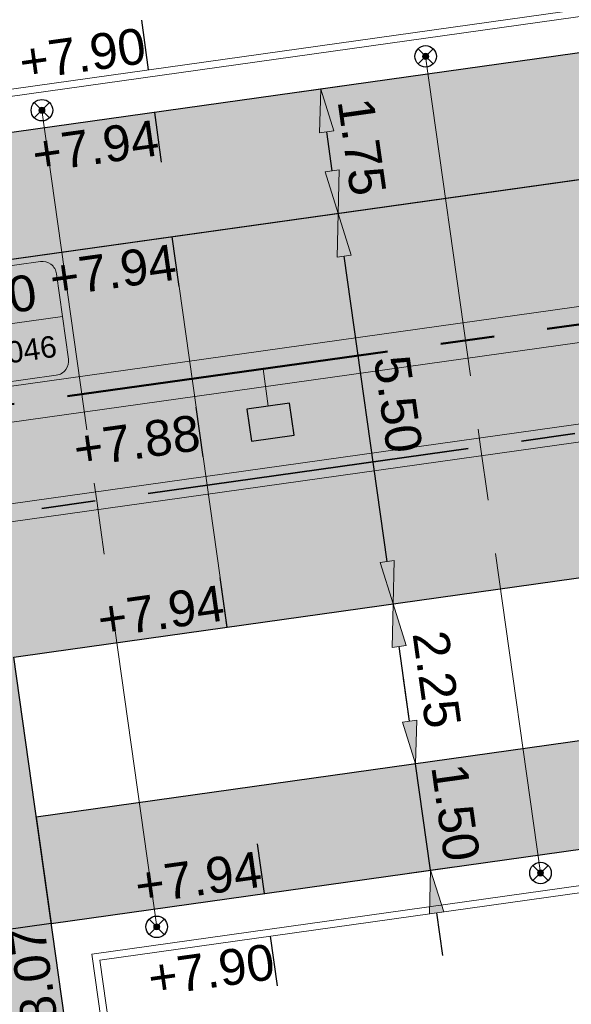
# Model space of a CAD drawing. Extents: x 98477 to 100410, y 398052 to 398969.
# Tile 174 of 256: x 98613 to 98620, y 398414 to 398428. Entities that reach past the tile are written whole.
import ezdxf
from ezdxf.enums import TextEntityAlignment as Align

# ---------------------------------------------------------------- set-up
doc = ezdxf.new("R2010")
doc.units = 0
for name, pattern in [('AL-NUTSTRACE', [17, 5, -3.5, 0, -3.5, 5]), ('RI-DWA', [9.75, 4.5, -0.75, 0.75, -0.75, 0.75, -0.75, 0.75, -0.75]), ('RI-RWA', [8.25, 4.5, -0.75, 0.75, -0.75, 0.75, -0.75])]:
    doc.linetypes.add(name, pattern=pattern)
for name, color, linetype, lineweight in [('N-KO-kantbegrenzing grondwerk', 70, 'Continuous', 25), ('N-KO-kantverharding', 2, 'Continuous', 25), ('N-RI-DWA hoofdriool', 24, 'RI-DWA', 35), ('N-RI-DWA hoofdriool buiswand', 24, 'Continuous', 13), ('N-RI-DWA huisaansluitleiding', 24, 'RI-DWA', 18), ('N-RI-DWA ontstoppingstuk', 24, 'Continuous', 25), ('N-RI-RWA hoofdriool', 162, 'RI-RWA', 50), ('N-RI-RWA hoofdriool buiswand', 162, 'Continuous', 13), ('N-RI-RWA kolkaansluitleiding', 132, 'RI-RWA', 18), ('N-RI-RWA putnummer', 162, 'Continuous', 18), ('N-RI-straatkolk', 7, 'Continuous', 25), ('N-VH-afschotrichting', 250, 'Continuous', 18), ("N-VH-arcering 'MAT' grijs 251", 251, 'Continuous', 18), ('N-VH-arcering printbeton', 8, 'Continuous', 9), ('X-AL-hoogtelijn - Niv 1', 1, 'AL-HOOGTELIJN', 18), ('X-AL-maatvoering VERWERKT', 180, 'Continuous', 18), ('X-AL-nutstrace VERWERKT', 252, 'AL-NUTSTRACE', 18), ('X-AL-planthoogte VERWERKT', 180, 'Continuous', 25)]:
    doc.layers.add(name, color=color, linetype=linetype, lineweight=lineweight)
for name, color, linetype, plot in [('X-AL-contourlijnen', 30, 'Continuous', False), ('X-AL-hulplijn', 30, 'Continuous', False), ('X-AL-hulplijn riolering', 30, 'Continuous', False)]:
    doc.layers.add(name, color=color, linetype=linetype, plot=plot)
doc.styles.add('CS Annotative', font='arial.ttf')
doc.styles.get("Standard").update_dxf_attribs({"font": 'txt.shx'})
doc.linetypes.add('AL-HOOGTELIJN', pattern='A,10,-1.5,["H",Standard,S=0.9,R=0,X=-0.3,Y=-0.45],-1.5,30', length=43)
doc.dimstyles.new('CS Annotative', dxfattribs={"dimtxt": 2.5, "dimasz": 3, "dimexe": 0.18, "dimexo": 0.0625, "dimgap": 1, "dimtad": 1, "dimzin": 3, "dimdsep": 46, "dimtxsty": 'CS Annotative', "dimblk": 'CS Dimensionpijl', "dimcen": 0, "dimse1": 1, "dimse2": 1, "dimclrd": 256, "dimclre": 256, "dimadec": 0, "dimazin": 0, "dimtm": 1e-09, "dimtfac": 1, "dimtdec": 0, "dimtofl": 0, "dimtmove": 1, "dimatfit": 1, "dimfxl": 1, "dimtfillclr": 256, "dimtolj": 1, "dimtzin": 3, "dimarcsym": 0})
pattern_1 = [(45, (0, 0), (-0.3535533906, 0.3535533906), []), (45, (0.35, 0), (-0.3535533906, 0.3535533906), [0.5, -0.2])]

# ---------------------------------------------------------------- blocks, each defined once
blk = doc.blocks.new('*U554')
at = {"layer": 'X-AL-hulplijn riolering'}
for points in [[(-0.628, 0.628), (0, 0), (0.628, 0.628, 0.414214)], [(0, 0), (-0.628, -0.628, 0.414214), (0.628, -0.628)]]:
    blk.add_hatch(color=256, dxfattribs=at).paths.add_polyline_path(points)
at = {"lineweight": 9}
blk.add_line((12.025, 7.309), (23.909, 8.979), dxfattribs=at)
blk.add_lwpolyline([(13.572, 3.487), (23.475, 4.879, 0.414214), (24.326, 6.008), (23.491, 11.95, 0.414214), (22.362, 12.801), (12.459, 11.409, 0.414214), (11.608, 10.28), (12.443, 4.338, 0.414214)], format="xyb", close=True)
at = {"layer": 'X-AL-hulplijn riolering'}
for points in [[(0.753, -0.753), (-0.753, 0.753)], [(0.753, 0.753), (-0.753, -0.753)]]:
    blk.add_lwpolyline(points, dxfattribs=at)
blk.add_circle((0, 0), 0.887, dxfattribs=at)
at = {"style": 'CS Annotative'}
for tag, height, p in [('HOOGTE', 2.5, (17.692, 10.1)), ('NR', 1.5, (18.242, 6.187))]:
    blk.add_attdef(tag, text='', height=height, rotation=8, dxfattribs=at).set_placement(p, align=Align.MIDDLE_CENTER)
blk = doc.blocks.new('*U89')
at = {"layer": 'X-AL-hulplijn', "flags": 128}
blk.add_lwpolyline([(0.049, -0.347), (-0.049, 0.347)], dxfattribs=at)
at = {"layer": 'X-AL-planthoogte VERWERKT', "linetype": 'Continuous', "style": 'CS Annotative'}
blk.add_attdef('HOOGTE-LINKS', text='', height=0.5, rotation=172, dxfattribs=at).set_placement((0, 0), align=Align.MIDDLE_RIGHT)
blk = doc.blocks.new('*U87')
at = {"layer": 'X-AL-hulplijn', "flags": 128}
blk.add_lwpolyline([(-0.049, 0.347), (0.049, -0.347)], dxfattribs=at)
at = {"layer": 'X-AL-planthoogte VERWERKT', "linetype": 'Continuous', "style": 'CS Annotative'}
blk.add_attdef('HOOGTE-LINKS', text='', height=0.5, rotation=188, dxfattribs=at).set_placement((0, 0), align=Align.MIDDLE_RIGHT)
blk = doc.blocks.new('*U88')
at = {"layer": 'X-AL-hulplijn', "flags": 128}
blk.add_lwpolyline([(0.049, -0.347), (-0.049, 0.347)], dxfattribs=at)
at = {"layer": 'X-AL-planthoogte VERWERKT', "linetype": 'Continuous', "style": 'CS Annotative'}
blk.add_attdef('HOOGTE-LINKS', text='', height=0.5, rotation=172, dxfattribs=at).set_placement((0, 0), align=Align.MIDDLE_RIGHT)
blk = doc.blocks.new('*U320')
at = {"layer": 'X-AL-hulplijn', "flags": 128}
blk.add_lwpolyline([(-0.347, -0.049), (0.347, 0.049)], dxfattribs=at)
at = {"layer": 'X-AL-planthoogte VERWERKT', "linetype": 'Continuous', "style": 'CS Annotative'}
blk.add_attdef('HOOGTE-LINKS', text='', height=0.5, rotation=262, dxfattribs=at).set_placement((0, 0), align=Align.MIDDLE_RIGHT)
blk = doc.blocks.new('*U832')
blk.add_lwpolyline([(-1.329, -1.323), (1.642, -0.905), (1.329, 1.323), (-1.642, 0.905)], close=True)
blk.add_solid([(-1.329, -1.323), (-1.642, 0.905), (-1.329, -1.323), (1.642, -0.905)])
blk = doc.blocks.new('CS Ontstoppingsstuk')
h = blk.add_hatch(color=256)
edge = h.paths.add_edge_path()
edge.add_arc((0, 0), 0.213, 358.55164, 718.55164)
at = {"lineweight": 18, "flags": 128}
for points in [[(-0.53, -0.53), (0.53, 0.53)], [(0.53, -0.53), (-0.53, 0.53)]]:
    blk.add_lwpolyline(points, dxfattribs=at)
blk.add_circle((0, 0), 0.75)
at = {"lineweight": 18}
blk.add_circle((0, 0), 0.213, dxfattribs=at)
blk = doc.blocks.new('CS Dimensionpijl')
h = blk.add_hatch(color=256)
h.dxf.hatch_style = 1
h.paths.add_polyline_path([(-1, -0.1667), (0, 0), (-1, 0.1667)])
at = {"flags": 128}
blk.add_lwpolyline([(0, 0.5), (0, -0.5)], dxfattribs=at)
blk.add_lwpolyline([(-1, -0.1667), (0, 0), (-1, 0.1667)], close=True, dxfattribs=at)
blk = doc.blocks.new('*D1161')
at = {"layer": 'X-AL-maatvoering VERWERKT', "linetype": 'Continuous', "lineweight": -2, "transparency": 16777216}
for p, q in [((98618.082, 398417.983), (98617.999, 398418.577)), ((98618.374, 398415.904), (98618.166, 398417.389)), ((98618.458, 398415.309), (98618.541, 398414.715))]:
    blk.add_line(p, q, dxfattribs=at)
at = {"layer": 'X-AL-maatvoering VERWERKT', "lineweight": -2, "transparency": 16777216, "xscale": 0.6000000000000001, "yscale": 0.6000000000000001, "zscale": 0.6000000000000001}
for p, rotation in [((98618.166, 398417.389), 277.9999999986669), ((98618.374, 398415.904), 97.99999999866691)]:
    blk.add_blockref('CS Dimensionpijl', p, dxfattribs=dict(at, rotation=rotation))
at = {"layer": 'X-AL-maatvoering VERWERKT', "color": 0, "transparency": 16777216, "insert": (98618.721, 398416.71), "char_height": 0.5, "attachment_point": 5, "rotation": 278, "style": 'CS Annotative'}
blk.add_mtext('\\A1;1.50', dxfattribs=at)
blk = doc.blocks.new('*D1162')
at = {"layer": 'X-AL-maatvoering VERWERKT', "linetype": 'Continuous', "lineweight": -2, "transparency": 16777216}
blk.add_line((98618.082, 398417.983), (98617.936, 398419.023), dxfattribs=at)
at = {"layer": 'X-AL-maatvoering VERWERKT', "lineweight": -2, "transparency": 16777216, "xscale": 0.6000000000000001, "yscale": 0.6000000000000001, "zscale": 0.6000000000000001}
for p, rotation in [((98617.853, 398419.617), 97.99999999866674), ((98618.166, 398417.389), 277.9999999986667)]:
    blk.add_blockref('CS Dimensionpijl', p, dxfattribs=dict(at, rotation=rotation))
at = {"layer": 'X-AL-maatvoering VERWERKT', "color": 0, "transparency": 16777216, "insert": (98618.46, 398418.566), "char_height": 0.5, "attachment_point": 5, "rotation": 278, "style": 'CS Annotative'}
blk.add_mtext('\\A1;2.25', dxfattribs=at)
blk = doc.blocks.new('*D1163')
at = {"layer": 'X-AL-maatvoering VERWERKT', "linetype": 'Continuous', "lineweight": -2, "transparency": 16777216}
blk.add_line((98617.769, 398420.211), (98617.171, 398424.469), dxfattribs=at)
at = {"layer": 'X-AL-maatvoering VERWERKT', "lineweight": -2, "transparency": 16777216, "xscale": 0.6000000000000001, "yscale": 0.6000000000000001, "zscale": 0.6000000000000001}
for p, rotation in [((98617.087, 398425.064), 97.99999999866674), ((98617.853, 398419.617), 277.9999999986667)]:
    blk.add_blockref('CS Dimensionpijl', p, dxfattribs=dict(at, rotation=rotation))
at = {"layer": 'X-AL-maatvoering VERWERKT', "color": 0, "transparency": 16777216, "insert": (98617.921, 398422.404), "char_height": 0.5, "attachment_point": 5, "rotation": 278, "style": 'CS Annotative'}
blk.add_mtext('\\A1;5.50', dxfattribs=at)
blk = doc.blocks.new('*D1164')
at = {"layer": 'X-AL-maatvoering VERWERKT', "linetype": 'Continuous', "lineweight": -2, "transparency": 16777216}
blk.add_line((98617.004, 398425.658), (98616.927, 398426.202), dxfattribs=at)
at = {"layer": 'X-AL-maatvoering VERWERKT', "lineweight": -2, "transparency": 16777216, "xscale": 0.6000000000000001, "yscale": 0.6000000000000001, "zscale": 0.6000000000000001}
for p, rotation in [((98616.843, 398426.797), 97.99999999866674), ((98617.087, 398425.064), 277.9999999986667)]:
    blk.add_blockref('CS Dimensionpijl', p, dxfattribs=dict(at, rotation=rotation))
at = {"layer": 'X-AL-maatvoering VERWERKT', "color": 0, "transparency": 16777216, "insert": (98617.416, 398425.993), "char_height": 0.5, "attachment_point": 5, "rotation": 278, "style": 'CS Annotative'}
blk.add_mtext('\\A1;1.75', dxfattribs=at)

msp = doc.modelspace()

# ---------------------------------------------------------------- hatches: boundary and pattern name
at = {"layer": "N-VH-arcering 'MAT' grijs 251"}
h = msp.add_hatch(color=256, dxfattribs=at)
h.dxf.hatch_style = 1
edge = h.paths.add_edge_path()
edge.add_line((98801.71, 398275.503), (98759.079, 398269.511))
edge.add_arc((98758.557, 398273.225), 3.75, 188, 278, ccw=False)
edge.add_line((98754.843, 398272.703), (98754.732, 398273.495))
edge.add_arc((98759.436, 398274.156), 4.75, 98, 188, ccw=False)
edge.add_line((98758.775, 398278.86), (98802.644, 398285.025))
edge.add_arc((98800.8, 398298.146), 13.25, 278, 315.3696)
edge.add_arc((98814.321, 398284.798), 5.75, 98, 135.3696, ccw=False)
edge.add_line((98813.521, 398290.492), (98817.945, 398291.114))
edge.add_arc((98818.745, 398285.42), 5.75, 8, 98, ccw=False)
edge.add_line((98824.439, 398286.22), (98832.122, 398231.557))
edge.add_arc((98824.447, 398230.479), 7.75, -36.9034, 8, ccw=False)
edge.add_line((98830.645, 398225.825), (98822.025, 398214.347))
edge.add_arc((98828.622, 398209.393), 8.25, 143.0966, 188)
edge.add_line((98820.453, 398208.245), (98820.952, 398204.691))
edge.add_line((98820.952, 398204.691), (98824.988, 398175.974))
edge.add_line((98824.988, 398175.974), (98826.345, 398166.319))
edge.add_arc((98829.563, 398166.771), 3.25, 188, 278)
edge.add_line((98830.016, 398163.553), (98845.496, 398165.728))
edge.add_line((98845.496, 398165.728), (98850.051, 398166.368))
edge.add_line((98850.051, 398166.368), (98871.26, 398169.349))
edge.add_line((98871.26, 398169.349), (98879.777, 398170.546))
edge.add_line((98879.777, 398170.546), (98895.918, 398172.814))
edge.add_line((98895.918, 398172.814), (98895.013, 398179.251))
edge.add_line((98895.013, 398179.251), (98835.845, 398170.936))
edge.add_arc((98835.184, 398175.639), 4.75, 188, 278, ccw=False)
edge.add_line((98830.48, 398174.978), (98825.977, 398207.018))
edge.add_arc((98833.652, 398208.097), 7.75, 143.0966, 188, ccw=False)
edge.add_line((98827.454, 398212.751), (98836.074, 398224.229))
edge.add_arc((98829.477, 398229.183), 8.25, 323.0966, 368)
edge.add_line((98837.646, 398230.331), (98837.342, 398232.493))
edge.add_line((98837.342, 398232.493), (98837.342, 398232.493))
edge.add_line((98837.342, 398232.493), (98829.688, 398286.958))
edge.add_arc((98835.382, 398287.758), 5.75, 98, 188, ccw=False)
edge.add_line((98834.582, 398293.452), (98882.505, 398300.187))
edge.add_arc((98883.618, 398292.265), 8, 11.632, 98, ccw=False)
edge.add_line((98891.454, 398293.878), (98891, 398296.086))
edge.add_line((98891, 398296.086), (98889.023, 398305.688))
edge.add_line((98889.023, 398305.688), (98888.557, 398307.974))
edge.add_line((98888.557, 398307.974), (98887.385, 398314.76))
edge.add_arc((98879.502, 398313.398), 8, -82, 9.8011, ccw=False)
edge.add_line((98880.615, 398305.476), (98872.945, 398304.398))
edge.add_arc((98872.423, 398308.111), 3.75, 189.4265, 278, ccw=False)
edge.add_arc((92946.735, 397324.304), 6003.05, 9.426501, 10.6116601)
edge.add_line((98847.121, 398429.774), (98842.313, 398429.098))
edge.add_arc((92946.735, 397324.304), 5998.2, 9.4285467, 10.6137733, ccw=False)
edge.add_arc((98860.089, 398306.469), 3.84, -81.4341, 6.6574, ccw=False)
edge.add_line((98860.661, 398302.671), (98847.185, 398300.777))
edge.add_line((98847.185, 398300.777), (98842.63, 398300.137))
edge.add_line((98842.63, 398300.137), (98820.151, 398296.978))
edge.add_arc((98819.35, 398302.672), 5.75, 188, 278, ccw=False)
edge.add_line((98813.656, 398301.872), (98812.306, 398311.477))
edge.add_line((98812.306, 398311.477), (98811.109, 398319.994))
edge.add_line((98811.109, 398319.994), (98809.244, 398333.263))
edge.add_line((98809.244, 398333.263), (98808.674, 398337.323))
edge.add_line((98808.674, 398337.323), (98807.714, 398344.156))
edge.add_line((98807.714, 398344.156), (98807.707, 398344.206))
edge.add_line((98807.707, 398344.206), (98811.668, 398344.762))
edge.add_line((98811.668, 398344.762), (98829.492, 398347.268))
edge.add_line((98829.492, 398347.268), (98831.968, 398347.616))
edge.add_line((98831.968, 398347.616), (98831.064, 398354.052))
edge.add_line((98831.064, 398354.052), (98828.588, 398353.704))
edge.add_line((98828.588, 398353.704), (98810.763, 398351.199))
edge.add_line((98810.763, 398351.199), (98806.802, 398350.643))
edge.add_line((98806.802, 398350.643), (98806.795, 398350.692))
edge.add_line((98806.795, 398350.692), (98805.146, 398362.424))
edge.add_line((98805.146, 398362.424), (98805.048, 398363.12))
edge.add_line((98805.048, 398363.12), (98803.991, 398370.646))
edge.add_line((98803.991, 398370.646), (98802.488, 398381.341))
edge.add_line((98802.488, 398381.341), (98801.43, 398388.867))
edge.add_line((98801.43, 398388.867), (98799.927, 398399.562))
edge.add_line((98799.927, 398399.562), (98798.869, 398407.088))
edge.add_line((98798.869, 398407.088), (98797.366, 398417.783))
edge.add_line((98797.366, 398417.783), (98796.795, 398421.843))
edge.add_line((98796.795, 398421.843), (98795.884, 398428.329))
edge.add_line((98795.884, 398428.329), (98795.877, 398428.379))
edge.add_line((98795.877, 398428.379), (98799.838, 398428.935))
edge.add_line((98799.838, 398428.935), (98817.663, 398431.44))
edge.add_line((98817.663, 398431.44), (98820.138, 398431.788))
edge.add_line((98820.138, 398431.788), (98819.234, 398438.225))
edge.add_line((98819.234, 398438.225), (98816.758, 398437.877))
edge.add_line((98816.758, 398437.877), (98798.933, 398435.372))
edge.add_line((98798.933, 398435.372), (98794.972, 398434.815))
edge.add_line((98794.972, 398434.815), (98794.965, 398434.865))
edge.add_line((98794.965, 398434.865), (98793.379, 398446.154))
edge.add_line((98793.379, 398446.154), (98792.739, 398450.709))
edge.add_line((98792.739, 398450.709), (98789.338, 398474.904))
edge.add_line((98789.338, 398474.904), (98783.892, 398474.138))
edge.add_line((98783.892, 398474.138), (98786.763, 398453.707))
edge.add_arc((98782.059, 398453.046), 4.75, -82, 8, ccw=False)
edge.add_line((98782.72, 398448.342), (98773.115, 398446.992))
edge.add_line((98773.115, 398446.992), (98764.599, 398445.795))
edge.add_line((98764.599, 398445.795), (98743.407, 398442.817))
edge.add_line((98743.407, 398442.817), (98734.891, 398441.62))
edge.add_line((98734.891, 398441.62), (98611.8, 398424.321))
edge.add_line((98611.8, 398424.321), (98607.657, 398453.801))
edge.add_arc((98611.637, 398454.122), 3.993, 101.3918, 184.6082, ccw=False)
edge.add_line((98610.849, 398458.036), (98611.839, 398458.175))
edge.add_line((98611.839, 398458.175), (98639.566, 398462.072))
edge.add_line((98639.566, 398462.072), (98641.547, 398462.351))
edge.add_line((98641.547, 398462.351), (98659.372, 398464.856))
edge.add_line((98659.372, 398464.856), (98661.847, 398465.204))
edge.add_line((98661.847, 398465.204), (98660.943, 398471.64))
edge.add_line((98660.943, 398471.64), (98649.901, 398470.089))
edge.add_line((98649.901, 398470.089), (98624.649, 398466.54))
edge.add_line((98624.649, 398466.54), (98622.669, 398466.261))
edge.add_line((98622.669, 398466.261), (98604.844, 398463.756))
edge.add_line((98604.844, 398463.756), (98602.864, 398463.478))
edge.add_line((98602.864, 398463.478), (98594.941, 398462.365))
edge.add_line((98594.941, 398462.365), (98576.275, 398459.741))
edge.add_line((98576.275, 398459.741), (98577.18, 398453.304))
edge.add_line((98577.18, 398453.304), (98578.17, 398453.444))
edge.add_line((98578.17, 398453.444), (98598.471, 398456.294))
edge.add_arc((98598.792, 398452.314), 3.993, 11.4249, 94.6095, ccw=False)
edge.add_line((98602.706, 398453.105), (98606.849, 398423.625))
edge.add_line((98606.849, 398423.625), (98548.819, 398415.469))
edge.add_arc((98548.158, 398420.173), 4.75, 188, 278, ccw=False)
edge.add_line((98543.454, 398419.512), (98539.768, 398445.74))
edge.add_line((98539.768, 398445.74), (98538.976, 398445.629))
edge.add_line((98538.976, 398445.629), (98538.732, 398447.362))
edge.add_line((98538.732, 398447.362), (98534.771, 398446.805))
edge.add_line((98534.771, 398446.805), (98536.53, 398434.292))
edge.add_line((98536.53, 398434.292), (98537.17, 398429.737))
edge.add_line((98537.17, 398429.737), (98538.395, 398421.022))
edge.add_line((98538.395, 398421.022), (98539.035, 398416.467))
edge.add_line((98539.035, 398416.467), (98541.025, 398402.306))
edge.add_line((98541.025, 398402.306), (98541.665, 398397.751))
edge.add_line((98541.665, 398397.751), (98543.656, 398383.59))
edge.add_line((98543.656, 398383.59), (98544.296, 398379.035))
edge.add_line((98544.296, 398379.035), (98545.604, 398369.727))
edge.add_arc((98543.871, 398369.483), 1.75, -82, 8, ccw=False)
edge.add_line((98544.115, 398367.75), (98522.477, 398364.709))
edge.add_line((98522.477, 398364.709), (98523.215, 398359.461))
edge.add_line((98523.215, 398359.461), (98545.05, 398362.529))
edge.add_line((98545.05, 398362.529), (98549.605, 398363.17))
edge.add_line((98549.605, 398363.17), (98564.162, 398365.215))
edge.add_arc((98564.824, 398360.512), 4.75, 8, 98, ccw=False)
edge.add_line((98569.527, 398361.173), (98576.5, 398311.56))
edge.add_arc((98571.796, 398310.899), 4.75, -82, 8, ccw=False)
edge.add_line((98572.457, 398306.195), (98563.842, 398304.985))
edge.add_line((98563.842, 398304.985), (98559.287, 398304.344))
edge.add_line((98559.287, 398304.344), (98541.016, 398301.777))
edge.add_line((98541.016, 398301.777), (98541.754, 398296.528))
edge.add_line((98541.754, 398296.528), (98553.885, 398298.233))
edge.add_arc((98554.128, 398296.5), 1.75, 8, 98, ccw=False)
edge.add_line((98555.861, 398296.744), (98557.35, 398286.148))
edge.add_line((98557.35, 398286.148), (98557.99, 398281.593))
edge.add_line((98557.99, 398281.593), (98560.134, 398266.343))
edge.add_line((98560.134, 398266.343), (98560.774, 398261.787))
edge.add_line((98560.774, 398261.787), (98562.917, 398246.537))
edge.add_line((98562.917, 398246.537), (98563.557, 398241.982))
edge.add_line((98563.557, 398241.982), (98565.701, 398226.732))
edge.add_line((98565.701, 398226.732), (98566.341, 398222.177))
edge.add_line((98566.341, 398222.177), (98567.566, 398213.462))
edge.add_line((98567.566, 398213.462), (98568.206, 398208.907))
edge.add_line((98568.206, 398208.907), (98576.531, 398149.669))
edge.add_line((98576.531, 398149.669), (98576.556, 398149.491))
edge.add_line((98576.556, 398149.491), (98535.46, 398143.715))
edge.add_line((98535.46, 398143.715), (98536.347, 398137.407))
edge.add_line((98536.347, 398137.407), (98537.337, 398137.546))
edge.add_line((98537.337, 398137.546), (98577.443, 398143.183))
edge.add_line((98577.443, 398143.183), (98578.765, 398133.775))
edge.add_line((98578.765, 398133.775), (98538.659, 398128.139))
edge.add_line((98538.659, 398128.139), (98537.669, 398128))
edge.add_line((98537.669, 398128), (98538.573, 398121.563))
edge.add_line((98538.573, 398121.563), (98579.669, 398127.339))
edge.add_line((98579.669, 398127.339), (98579.676, 398127.289))
edge.add_line((98579.676, 398127.289), (98580.766, 398119.535))
edge.add_line((98580.766, 398119.535), (98582.575, 398106.662))
edge.add_line((98582.575, 398106.662), (98583.062, 398103.196))
edge.add_line((98583.062, 398103.196), (98584.872, 398090.322))
edge.add_line((98584.872, 398090.322), (98585.359, 398086.856))
edge.add_line((98585.359, 398086.856), (98587.168, 398073.983))
edge.add_line((98587.168, 398073.983), (98588.149, 398067.001))
edge.add_arc((98585.921, 398066.688), 2.25, -71.0527, 8, ccw=False)
edge.add_line((98586.652, 398064.56), (98587.088, 398064.71))
edge.add_line((98587.088, 398064.71), (98595.765, 398067.689))
edge.add_line((98595.765, 398067.689), (98596.093, 398067.801))
edge.add_arc((98595.362, 398069.929), 2.25, 188, 288.9473, ccw=False)
edge.add_line((98593.134, 398069.616), (98582.466, 398145.525))
edge.add_arc((98587.169, 398146.186), 4.75, 98, 188, ccw=False)
edge.add_line((98586.508, 398150.89), (98609.067, 398154.06))
edge.add_line((98609.067, 398154.06), (98621.308, 398156.2))
edge.add_line((98621.308, 398156.2), (98618.713, 398174.661))
edge.add_line((98618.713, 398174.661), (98600.889, 398172.156))
edge.add_line((98600.889, 398172.156), (98602.706, 398159.225))
edge.add_line((98602.706, 398159.225), (98585.673, 398156.831))
edge.add_arc((98585.086, 398161.633), 4.838, 189.0296, 276.9704, ccw=False)
edge.add_line((98580.308, 398160.874), (98573.635, 398208.357))
edge.add_line((98573.635, 398208.357), (98572.717, 398214.893))
edge.add_line((98572.717, 398214.893), (98570.017, 398234.104))
edge.add_line((98570.017, 398234.104), (98569.098, 398240.64))
edge.add_line((98569.098, 398240.64), (98568.632, 398243.957))
edge.add_line((98568.632, 398243.957), (98568.166, 398247.275))
edge.add_arc((98572.869, 398247.936), 4.75, 98, 188, ccw=False)
edge.add_line((98572.208, 398252.64), (98597.856, 398256.244))
edge.add_line((98597.856, 398256.244), (98604.392, 398257.163))
edge.add_line((98604.392, 398257.163), (98619.642, 398259.306))
edge.add_line((98619.642, 398259.306), (98626.178, 398260.225))
edge.add_line((98626.178, 398260.225), (98639.447, 398262.089))
edge.add_line((98639.447, 398262.089), (98639.497, 398262.096))
edge.add_line((98639.497, 398262.096), (98640.054, 398258.135))
edge.add_line((98640.054, 398258.135), (98641.863, 398245.262))
edge.add_line((98641.863, 398245.262), (98642.141, 398243.281))
edge.add_line((98642.141, 398243.281), (98643.255, 398235.359))
edge.add_line((98643.255, 398235.359), (98644.577, 398225.952))
edge.add_line((98644.577, 398225.952), (98646.038, 398215.554))
edge.add_line((98646.038, 398215.554), (98646.386, 398213.078))
edge.add_line((98646.386, 398213.078), (98652.823, 398213.983))
edge.add_line((98652.823, 398213.983), (98652.475, 398216.458))
edge.add_line((98652.475, 398216.458), (98651.709, 398221.905))
edge.add_line((98651.709, 398221.905), (98651.431, 398223.885))
edge.add_line((98651.431, 398223.885), (98649.622, 398236.759))
edge.add_line((98649.622, 398236.759), (98649.343, 398238.739))
edge.add_line((98649.343, 398238.739), (98646.49, 398259.04))
edge.add_line((98646.49, 398259.04), (98645.934, 398263.001))
edge.add_line((98645.934, 398263.001), (98645.983, 398263.008))
edge.add_line((98645.983, 398263.008), (98654.398, 398264.191))
edge.add_line((98654.398, 398264.191), (98722.625, 398273.779))
edge.add_line((98722.625, 398273.779), (98731.142, 398274.976))
edge.add_line((98731.142, 398274.976), (98743.97, 398276.779))
edge.add_arc((98744.557, 398271.977), 4.838, 9.0296, 96.9704, ccw=False)
edge.add_line((98749.335, 398272.737), (98750.727, 398262.834))
edge.add_line((98750.727, 398262.834), (98752.41, 398263.07))
edge.add_line((98752.41, 398263.07), (98756.966, 398263.711))
edge.add_line((98756.966, 398263.711), (98772.216, 398265.854))
edge.add_line((98772.216, 398265.854), (98776.771, 398266.494))
edge.add_line((98776.771, 398266.494), (98795.982, 398269.194))
edge.add_line((98795.982, 398269.194), (98800.537, 398269.834))
edge.add_line((98800.537, 398269.834), (98802.468, 398270.106))
edge.add_line((98802.468, 398270.106), (98801.71, 398275.503))
edge = h.paths.add_edge_path(flags=16)
edge.add_line((98744.062, 398333.464), (98751.984, 398334.577))
edge.add_line((98751.984, 398334.577), (98753.966, 398334.856))
edge.add_line((98753.966, 398334.856), (98764.363, 398336.317))
edge.add_line((98764.363, 398336.317), (98764.363, 398336.317))
edge.add_line((98764.363, 398336.317), (98766.343, 398336.595))
edge.add_line((98766.343, 398336.595), (98774.265, 398337.708))
edge.add_line((98774.265, 398337.708), (98774.247, 398337.837))
edge.add_line((98774.247, 398337.837), (98802.49, 398341.806))
edge.add_line((98802.49, 398341.806), (98803.019, 398338.043))
edge.add_line((98803.019, 398338.043), (98808.474, 398299.225))
edge.add_arc((98800.8, 398298.146), 7.75, -82, 8, ccw=False)
edge.add_line((98801.878, 398290.472), (98771.967, 398286.268))
edge.add_line((98771.967, 398286.268), (98767.412, 398285.628))
edge.add_line((98767.412, 398285.628), (98755.133, 398283.902))
edge.add_line((98755.133, 398283.902), (98746.617, 398282.705))
edge.add_line((98746.617, 398282.705), (98730.376, 398280.423))
edge.add_line((98730.376, 398280.423), (98721.86, 398279.226))
edge.add_line((98721.86, 398279.226), (98654.328, 398269.735))
edge.add_arc((98653.667, 398274.439), 4.75, 188, 278, ccw=False)
edge.add_line((98648.963, 398273.778), (98644.134, 398308.14))
edge.add_line((98644.134, 398308.14), (98642.937, 398316.656))
edge.add_line((98642.937, 398316.656), (98640.3, 398335.422))
edge.add_line((98640.3, 398335.422), (98638.121, 398335.116))
edge.add_line((98638.121, 398335.116), (98637.23, 398334.99))
edge.add_line((98637.23, 398334.99), (98635.051, 398334.684))
edge.add_line((98635.051, 398334.684), (98635.74, 398329.782))
edge.add_line((98635.74, 398329.782), (98636.937, 398321.266))
edge.add_line((98636.937, 398321.266), (98638.385, 398310.967))
edge.add_line((98638.385, 398310.967), (98639.025, 398306.412))
edge.add_line((98639.025, 398306.412), (98641.168, 398291.162))
edge.add_line((98641.168, 398291.162), (98642.365, 398282.646))
edge.add_line((98642.365, 398282.646), (98643.715, 398273.04))
edge.add_arc((98639.011, 398272.379), 4.75, -82, 8, ccw=False)
edge.add_line((98639.672, 398267.675), (98619.322, 398264.815))
edge.add_line((98619.322, 398264.815), (98614.272, 398264.105))
edge.add_line((98614.272, 398264.105), (98593.922, 398261.245))
edge.add_arc((98593.261, 398265.949), 4.75, 188, 278, ccw=False)
edge.add_line((98588.557, 398265.288), (98581.779, 398313.514))
edge.add_line((98581.779, 398313.514), (98580.582, 398322.03))
edge.add_line((98580.582, 398322.03), (98575.231, 398360.106))
edge.add_line((98575.231, 398360.106), (98574.591, 398364.661))
edge.add_line((98574.591, 398364.661), (98572.663, 398378.377))
edge.add_line((98572.663, 398378.377), (98571.188, 398388.873))
edge.add_line((98571.188, 398388.873), (98568.516, 398407.887))
edge.add_arc((98573.22, 398408.548), 4.75, 98, 188, ccw=False)
edge.add_line((98572.559, 398413.251), (98607.119, 398418.109))
edge.add_line((98607.119, 398418.109), (98607.614, 398418.178))
edge.add_line((98607.614, 398418.178), (98611.584, 398389.936))
edge.add_line((98611.584, 398389.936), (98611.455, 398389.918))
edge.add_line((98611.455, 398389.918), (98613.264, 398377.044))
edge.add_line((98613.264, 398377.044), (98613.334, 398376.549))
edge.add_line((98613.334, 398376.549), (98626.207, 398378.358))
edge.add_line((98626.207, 398378.358), (98628.188, 398378.637))
edge.add_line((98628.188, 398378.637), (98636.11, 398379.75))
edge.add_line((98636.11, 398379.75), (98648.369, 398381.473))
edge.add_line((98648.369, 398381.473), (98647.465, 398387.91))
edge.add_line((98647.465, 398387.91), (98634.591, 398386.1))
edge.add_line((98634.591, 398386.1), (98632.492, 398385.805))
edge.add_line((98632.492, 398385.805), (98619.737, 398384.013))
edge.add_line((98619.737, 398384.013), (98617.509, 398383.7))
edge.add_line((98617.509, 398383.7), (98612.566, 398418.874))
edge.add_line((98612.566, 398418.874), (98613.061, 398418.944))
edge.add_line((98613.061, 398418.944), (98667.575, 398426.605))
edge.add_line((98667.575, 398426.605), (98722.089, 398434.267))
edge.add_line((98722.089, 398434.267), (98726.149, 398434.837))
edge.add_line((98726.149, 398434.837), (98759.422, 398439.513))
edge.add_line((98759.422, 398439.513), (98763.483, 398440.084))
edge.add_line((98763.483, 398440.084), (98783.486, 398442.895))
edge.add_arc((98784.147, 398438.192), 4.75, 8, 98, ccw=False)
edge.add_line((98788.851, 398438.853), (98795.615, 398390.726))
edge.add_arc((98790.911, 398390.065), 4.75, -82, 8, ccw=False)
edge.add_line((98791.572, 398385.361), (98787.363, 398384.769))
edge.add_line((98787.363, 398384.769), (98774.49, 398382.96))
edge.add_line((98774.49, 398382.96), (98766.122, 398381.784))
edge.add_line((98766.122, 398381.784), (98766.072, 398381.777))
edge.add_line((98766.072, 398381.777), (98764.945, 398389.798))
edge.add_line((98764.945, 398389.798), (98762.092, 398410.099))
edge.add_line((98762.092, 398410.099), (98761.953, 398411.089))
edge.add_line((98761.953, 398411.089), (98755.516, 398410.184))
edge.add_line((98755.516, 398410.184), (98755.655, 398409.194))
edge.add_line((98755.655, 398409.194), (98758.508, 398388.894))
edge.add_line((98758.508, 398388.894), (98759.636, 398380.872))
edge.add_line((98759.636, 398380.872), (98759.586, 398380.865))
edge.add_line((98759.586, 398380.865), (98748.792, 398379.348))
edge.add_line((98748.792, 398379.348), (98744.237, 398378.708))
edge.add_line((98744.237, 398378.708), (98741.316, 398378.298))
edge.add_line((98741.316, 398378.298), (98735.869, 398377.532))
edge.add_line((98735.869, 398377.532), (98732.948, 398377.122))
edge.add_line((98732.948, 398377.122), (98728.393, 398376.482))
edge.add_line((98728.393, 398376.482), (98718.319, 398375.066))
edge.add_arc((98720.442, 398359.964), 15.25, 98, 128)
edge.add_line((98711.053, 398371.981), (98707.249, 398369.01))
edge.add_line((98707.249, 398369.01), (98710.512, 398364.833))
edge.add_line((98710.512, 398364.833), (98713.62, 398367.262))
edge.add_arc((98721.254, 398357.324), 12.531, 99.3779, 127.5301, ccw=False)
edge.add_line((98719.212, 398369.688), (98728.557, 398371.001))
edge.add_line((98728.557, 398371.001), (98733.112, 398371.641))
edge.add_line((98733.112, 398371.641), (98743.906, 398373.158))
edge.add_line((98743.906, 398373.158), (98752.423, 398374.355))
edge.add_line((98752.423, 398374.355), (98763.216, 398375.872))
edge.add_line((98763.216, 398375.872), (98767.772, 398376.512))
edge.add_line((98767.772, 398376.512), (98793.321, 398380.103))
edge.add_arc((98793.768, 398376.291), 3.838, 9.3042, 96.6958, ccw=False)
edge.add_line((98797.556, 398376.911), (98799.602, 398362.354))
edge.add_line((98799.602, 398362.354), (98801.641, 398347.847))
edge.add_line((98801.641, 398347.847), (98801.71, 398347.352))
edge.add_line((98801.71, 398347.352), (98773.468, 398343.383))
edge.add_line((98773.468, 398343.383), (98773.361, 398344.145))
edge.add_line((98773.361, 398344.145), (98770.885, 398343.797))
edge.add_line((98770.885, 398343.797), (98758.012, 398341.988))
edge.add_line((98758.012, 398341.988), (98756.031, 398341.71))
edge.add_line((98756.031, 398341.71), (98743.158, 398339.9))
edge.add_line((98743.158, 398339.9), (98743.158, 398339.9))
edge.add_line((98743.158, 398339.9), (98742.167, 398339.761))
edge.add_line((98742.167, 398339.761), (98743.072, 398333.324))
edge.add_line((98743.072, 398333.324), (98744.062, 398333.464))
edge = h.paths.add_edge_path(flags=16)
edge.add_line((98545.99, 398402.903), (98545.74, 398404.686))
edge.add_arc((98550.444, 398405.347), 4.75, 98, 188, ccw=False)
edge.add_line((98549.783, 398410.05), (98557.705, 398411.164))
edge.add_arc((98558.366, 398406.46), 4.75, 8, 98, ccw=False)
edge.add_line((98563.07, 398407.121), (98563.355, 398405.091))
edge.add_line((98563.355, 398405.091), (98565.095, 398392.713))
edge.add_line((98565.095, 398392.713), (98565.443, 398390.237))
edge.add_line((98565.443, 398390.237), (98567.182, 398377.859))
edge.add_line((98567.182, 398377.859), (98567.468, 398375.829))
edge.add_arc((98562.764, 398375.168), 4.75, -82, 8, ccw=False)
edge.add_line((98563.425, 398370.464), (98555.503, 398369.35))
edge.add_arc((98554.842, 398374.054), 4.75, 188, 278, ccw=False)
edge.add_line((98550.138, 398373.393), (98549.887, 398375.176))
edge.add_line((98549.887, 398375.176), (98548.078, 398388.049))
edge.add_line((98548.078, 398388.049), (98547.8, 398390.03))
edge.add_line((98547.8, 398390.03), (98545.99, 398402.903))
edge = h.paths.add_edge_path(flags=16)
edge.add_line((98580.974, 398279.723), (98580.696, 398281.704))
edge.add_line((98580.696, 398281.704), (98579.235, 398292.102))
edge.add_line((98579.235, 398292.102), (98578.56, 398296.904))
edge.add_arc((98573.856, 398296.243), 4.75, 8, 98)
edge.add_line((98573.195, 398300.947), (98565.57, 398299.875))
edge.add_arc((98566.231, 398295.172), 4.75, 98, 186.1904)
edge.add_line((98561.508, 398294.659), (98561.506, 398294.659))
edge.add_line((98561.506, 398294.659), (98563.663, 398279.31))
edge.add_line((98563.663, 398279.31), (98563.942, 398277.329))
edge.add_line((98563.942, 398277.329), (98566.099, 398261.98))
edge.add_line((98566.099, 398261.98), (98566.101, 398261.981))
edge.add_arc((98570.782, 398262.79), 4.75, 189.8096, 278)
edge.add_line((98571.443, 398258.086), (98579.068, 398259.158))
edge.add_arc((98578.407, 398263.862), 4.75, 278, 368)
edge.add_line((98583.111, 398264.523), (98582.436, 398269.325))
edge.add_line((98582.436, 398269.325), (98580.974, 398279.723))
edge = h.paths.add_edge_path(flags=16)
edge.add_line((98615.081, 398162.782), (98614.489, 398166.998))
edge.add_arc((98612.756, 398166.755), 1.75, 8, 98)
edge.add_line((98612.512, 398168.488), (98608.551, 398167.931))
edge.add_arc((98608.795, 398166.198), 1.75, 98, 188)
edge.add_line((98607.062, 398165.955), (98607.654, 398161.738))
edge.add_arc((98609.387, 398161.982), 1.75, 188, 278)
edge.add_line((98609.631, 398160.249), (98613.592, 398160.805))
edge.add_arc((98613.348, 398162.538), 1.75, 278, 368)
at = {"layer": 'N-VH-arcering printbeton'}
h = msp.add_hatch(dxfattribs=at)
h.set_pattern_fill('CS-PRINTBETON', color=256)
h.set_pattern_definition(pattern_1)
edge = h.paths.add_edge_path()
edge.add_line((98773.115, 398446.992), (98782.72, 398448.342))
edge.add_arc((98782.059, 398453.046), 4.75, 278, 317.1667)
edge.add_line((98785.543, 398449.816), (98782.159, 398473.895))
edge.add_line((98782.159, 398473.895), (98780.178, 398473.616))
edge.add_line((98780.178, 398473.616), (98783.05, 398453.185))
edge.add_arc((98780.079, 398452.767), 3, -82, 8, ccw=False)
edge.add_line((98780.496, 398449.796), (98611.557, 398426.054))
edge.add_line((98611.557, 398426.054), (98611.8, 398424.321))
edge.add_line((98611.8, 398424.321), (98734.891, 398441.62))
edge.add_line((98734.891, 398441.62), (98743.407, 398442.817))
edge.add_line((98743.407, 398442.817), (98764.599, 398445.795))
edge.add_line((98764.599, 398445.795), (98773.115, 398446.992))
h = msp.add_hatch(dxfattribs=at)
h.set_pattern_fill('CS-PRINTBETON', color=256)
h.set_pattern_definition(pattern_1)
h.paths.add_polyline_path([(98680.723, 398424.666), (98680.514, 398426.151), (98612.879, 398416.646), (98613.088, 398415.161)])

# ---------------------------------------------------------------- linework, layer by layer
at = {"layer": 'N-KO-kantbegrenzing grondwerk', "flags": 128}
msp.add_lwpolyline([(98785.543, 398449.816), (98782.159, 398473.895), (98780.178, 398473.616), (98783.05, 398453.185, -0.414214), (98780.496, 398449.796), (98611.557, 398426.054)], format="xyb", dxfattribs=at)
msp.add_lwpolyline([(98613.088, 398415.161), (98680.723, 398424.666), (98680.514, 398426.151), (98612.879, 398416.646)], dxfattribs=at)
at = {"layer": 'N-KO-kantverharding', "flags": 128}
msp.add_lwpolyline([(98734.891, 398441.62), (98611.8, 398424.321), (98607.657, 398453.801, -0.379946), (98610.849, 398458.036), (98611.839, 398458.175), (98612.535, 398453.224), (98640.262, 398457.121), (98639.566, 398462.072), (98641.547, 398462.351), (98642.243, 398457.399), (98660.068, 398459.904), (98659.372, 398464.856), (98661.847, 398465.204), (98660.943, 398471.64), (98649.901, 398470.089), (98649.205, 398475.04), (98623.954, 398471.491), (98624.649, 398466.54), (98622.669, 398466.261), (98621.973, 398471.213), (98604.148, 398468.708)], format="xyb", dxfattribs=at)
msp.add_lwpolyline([(98617.509, 398383.7), (98612.566, 398418.874), (98613.061, 398418.944), (98667.575, 398426.605), (98722.089, 398434.267)], dxfattribs=at)
at = {"layer": 'N-RI-DWA hoofdriool'}
msp.add_lwpolyline([(98628.552, 398423.141), (98565.596, 398414.293)], dxfattribs=at)
at = {"layer": 'N-RI-DWA hoofdriool buiswand', "flags": 128}
for points in [[(98628.535, 398423.264), (98565.579, 398414.416)], [(98628.57, 398423.017), (98565.614, 398414.169)]]:
    msp.add_lwpolyline(points, dxfattribs=at)
at = {"layer": 'N-RI-DWA huisaansluitleiding', "flags": 128}
for points in [[(98618.305, 398427.254), (98619.071, 398421.808)], [(98612.958, 398426.503), (98613.723, 398421.056)], [(98619.906, 398415.866), (98619.071, 398421.808)], [(98614.558, 398415.115), (98613.723, 398421.056)]]:
    msp.add_lwpolyline(points, dxfattribs=at)
at = {"layer": 'N-RI-RWA hoofdriool'}
msp.add_lwpolyline([(98691.3, 398433.474), (98608.464, 398421.832)], dxfattribs=at)
at = {"layer": 'N-RI-RWA hoofdriool buiswand', "flags": 128}
for points in [[(98691.265, 398433.721), (98608.429, 398422.08)], [(98691.335, 398433.226), (98608.499, 398421.584)]]:
    msp.add_lwpolyline(points, dxfattribs=at)
at = {"layer": 'N-RI-RWA kolkaansluitleiding', "flags": 128}
msp.add_lwpolyline([(98616.113, 398422.377), (98616.04, 398422.897)], dxfattribs=at)
at = {"layer": 'N-VH-afschotrichting', "flags": 128}
msp.add_lwpolyline([(98608.136, 398414.465), (98613.088, 398415.161)], dxfattribs=at)
at = {"layer": 'X-AL-contourlijnen', "flags": 128}
msp.add_lwpolyline([(98773.115, 398446.992), (98782.72, 398448.342, 0.17258), (98785.543, 398449.816), (98782.159, 398473.895), (98780.178, 398473.616), (98783.05, 398453.185, -0.414214), (98780.496, 398449.796), (98611.557, 398426.054), (98611.8, 398424.321), (98734.891, 398441.62), (98743.407, 398442.817), (98764.599, 398445.795)], format="xyb", close=True, dxfattribs=at)
msp.add_lwpolyline([(98734.891, 398441.62), (98611.8, 398424.321), (98607.657, 398453.801, -0.379946), (98610.849, 398458.036), (98611.839, 398458.175), (98639.566, 398462.072), (98641.547, 398462.351), (98659.372, 398464.856), (98661.847, 398465.204), (98660.943, 398471.64), (98649.901, 398470.089), (98624.649, 398466.54), (98622.669, 398466.261), (98604.844, 398463.756)], format="xyb", dxfattribs=at)
msp.add_lwpolyline([(98572.559, 398413.251), (98607.119, 398418.109), (98607.614, 398418.178), (98611.584, 398389.936), (98611.455, 398389.918), (98613.264, 398377.044), (98613.334, 398376.549), (98626.207, 398378.358), (98628.188, 398378.637), (98636.11, 398379.75), (98648.369, 398381.473), (98647.465, 398387.91), (98634.591, 398386.1), (98632.492, 398385.805), (98619.737, 398384.013), (98617.509, 398383.7), (98612.566, 398418.874), (98613.061, 398418.944), (98667.575, 398426.605), (98722.089, 398434.267)], dxfattribs=at)
msp.add_lwpolyline([(98680.723, 398424.666), (98680.514, 398426.151), (98612.879, 398416.646), (98613.088, 398415.161)], close=True, dxfattribs=at)
at = {"layer": 'X-AL-hoogtelijn - Niv 1', "flags": 128}
for points in [[(98676.862, 398459.972, -0.145921), (98685.877, 398441.161), (98686.521, 398437.094), (98611.982, 398426.618), (98608.642, 398450.385)], [(98676.824, 398459.866, -0.14555), (98685.778, 398441.145), (98686.406, 398437.179), (98612.067, 398426.731), (98608.755, 398450.3)], [(98682.922, 398412.645, 0.139041), (98687.677, 398425.139), (98613.652, 398414.735), (98616.992, 398390.969), (98670.694, 398398.516, 0.036688)], [(98682.842, 398412.705, 0.137727), (98687.566, 398425.022), (98613.765, 398414.65), (98617.078, 398391.082), (98670.647, 398398.61, 0.036622)]]:
    msp.add_lwpolyline(points, format="xyb", close=True, dxfattribs=at)
at = {"layer": 'X-AL-hoogtelijn - Niv 1', "ltscale": 0.25, "flags": 128}
msp.add_lwpolyline([(98614.773, 398424.738), (98615.538, 398419.292)], dxfattribs=at)
at = {"layer": 'X-AL-nutstrace VERWERKT', "const_width": 1.5, "flags": 128}
for points in [[(98793.722, 398450.898), (98538.728, 398415.061)], [(98558.855, 398417.889), (98560.177, 398408.482), (98680.618, 398425.409)]]:
    msp.add_lwpolyline(points, dxfattribs=at)

# ---------------------------------------------------------------- block references
at = {"layer": 'N-RI-DWA ontstoppingstuk', "xscale": 0.2, "yscale": 0.2, "zscale": 0.2}
for p in [(98618.305, 398427.254), (98612.958, 398426.503), (98619.906, 398415.866), (98614.558, 398415.115)]:
    msp.add_blockref('CS Ontstoppingsstuk', p, dxfattribs=at)
at = {"layer": 'N-RI-RWA putnummer'}
ref = msp.add_blockref('*U554', (98608.464, 398421.832), dxfattribs=dict(at, xscale=0.2, yscale=0.2, zscale=0.2))
ref.add_attrib('HOOGTE', '+7.90', dxfattribs={"linetype": 'Continuous', "height": 0.5, "rotation": 8, "style": 'CS Annotative'}).set_placement((98612.002, 398423.852), align=Align.MIDDLE_CENTER)
ref.add_attrib('NR', 'HW-BH046', dxfattribs={"linetype": 'Continuous', "height": 0.3, "rotation": 8, "style": 'CS Annotative'}).set_placement((98612.112, 398423.069), align=Align.MIDDLE_CENTER)
at = {"layer": 'N-RI-straatkolk', "xscale": 0.2, "yscale": 0.2, "zscale": 0.2}
msp.add_blockref('*U832', (98616.144, 398422.154), dxfattribs=at)
at = {"layer": 'X-AL-planthoogte VERWERKT'}
ref = msp.add_blockref('*U89', (98614.397, 398427.412), dxfattribs=dict(at, yscale=-1, rotation=196.0000000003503))
ref.add_attrib('HOOGTE-LINKS', '+7.90', dxfattribs={"linetype": 'Continuous', "height": 0.5, "rotation": 8, "style": 'CS Annotative'}).set_placement((98614.397, 398427.412), align=Align.MIDDLE_RIGHT)
ref = msp.add_blockref('*U89', (98614.578, 398426.125), dxfattribs=dict(at, yscale=-1, rotation=196.0000000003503))
ref.add_attrib('HOOGTE-LINKS', '+7.94', dxfattribs={"linetype": 'Continuous', "height": 0.5, "rotation": 8, "style": 'CS Annotative'}).set_placement((98614.578, 398426.125), align=Align.MIDDLE_RIGHT)
ref = msp.add_blockref('*U89', (98614.821, 398424.392), dxfattribs=dict(at, yscale=-1, rotation=196.0000000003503))
ref.add_attrib('HOOGTE-LINKS', '+7.94', dxfattribs={"linetype": 'Continuous', "height": 0.5, "rotation": 8, "style": 'CS Annotative'}).set_placement((98614.821, 398424.392), align=Align.MIDDLE_RIGHT)
ref = msp.add_blockref('*U88', (98615.155, 398422.015), dxfattribs=dict(at, yscale=-1, rotation=196.0000000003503))
ref.add_attrib('HOOGTE-LINKS', '+7.88', dxfattribs={"linetype": 'Continuous', "height": 0.5, "rotation": 8, "style": 'CS Annotative'}).set_placement((98615.155, 398422.015), align=Align.MIDDLE_RIGHT)
at = {"layer": 'X-AL-planthoogte VERWERKT', "rotation": 179.9999999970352}
for p, values in [((98615.489, 398419.638), {'HOOGTE-LINKS': '+7.94'}), ((98616.011, 398415.925), {'HOOGTE-LINKS': '+7.94'}), ((98616.192, 398414.638), {'HOOGTE-LINKS': '+7.90'})]:
    msp.add_blockref('*U87', p, dxfattribs=at).add_auto_attribs(values)
at = {"layer": 'X-AL-planthoogte VERWERKT'}
ref = msp.add_blockref('*U320', (98612.741, 398415.112), dxfattribs=dict(at, yscale=-1, rotation=196.0000000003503))
ref.add_attrib('HOOGTE-LINKS', '+8.07', dxfattribs={"linetype": 'Continuous', "height": 0.5, "rotation": 98, "style": 'CS Annotative'}).set_placement((98612.741, 398415.112), align=Align.MIDDLE_RIGHT)

# ---------------------------------------------------------------- dimensions: what is measured, and where the dimension line sits
at = {"layer": 'X-AL-maatvoering VERWERKT'}
for base, p1, p2, picture, middle in [((98616.843, 398426.797), (98617.087, 398425.064), (98616.843, 398426.797), '*D1164', (98617.416, 398425.993)), ((98617.087, 398425.064), (98617.853, 398419.617), (98617.087, 398425.064), '*D1163', (98617.921, 398422.404)), ((98617.853, 398419.617), (98618.166, 398417.389), (98617.853, 398419.617), '*D1162', (98618.46, 398418.566))]:
    dim = msp.add_linear_dim(base=base, p1=p1, p2=p2, angle=278, dimstyle='CS Annotative', dxfattribs=at)
    dim.commit()
    dim.dimension.update_dxf_attribs({"geometry": picture, "text_midpoint": middle})
dim = msp.add_linear_dim(base=(98618.166, 398417.389), p1=(98618.374, 398415.904), p2=(98618.166, 398417.389), angle=98, dimstyle='CS Annotative', dxfattribs=at)
dim.commit()
dim.dimension.update_dxf_attribs({"geometry": '*D1161', "text_midpoint": (98618.27, 398416.646), "dimtype": 161})

doc.saveas('drawing.dxf')
